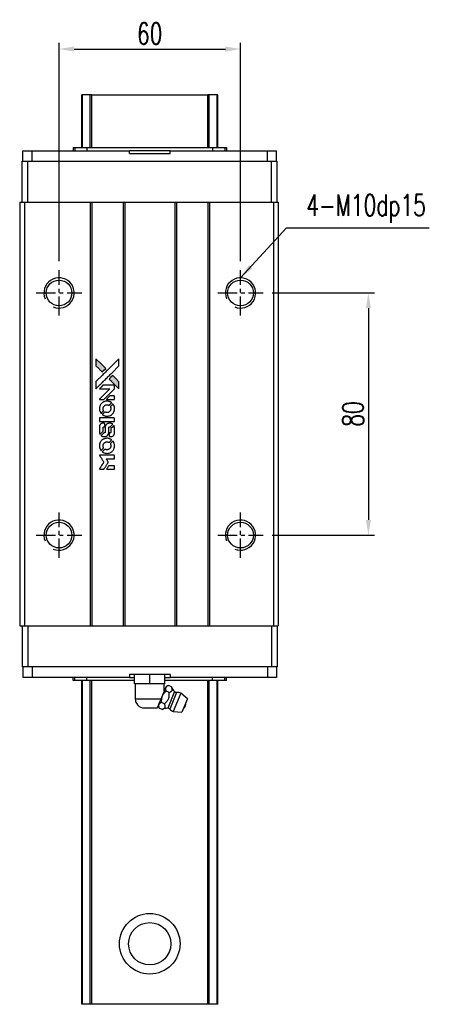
# Model space of a CAD drawing. Header units: millimetres. Extents: x 558 to 1114, y 594 to 1103.
# Tile 2 of 3: x 600 to 743, y 778 to 1103. Entities that reach past the tile are written whole.
import ezdxf

# ---------------------------------------------------------------- set-up
doc = ezdxf.new("R2010")
doc.units = ezdxf.units.MM
doc.header["$PDSIZE"] = -1
doc.linetypes.add('CENTER', pattern=[10.16, 6.35, -1.27, 1.27, -1.27])
doc.layers.add('CL', color=1, linetype='CENTER')
doc.layers.add('DIM', color=4, linetype='Continuous')
doc.styles.add('DIM-7', font='SIMPLEX.shx', dxfattribs={"width": 0.7, "bigfont": 'chineset.shx'})
doc.dimstyles.new('CNS', dxfattribs={"dimtxt": 3.5, "dimasz": 2.5, "dimexe": 1, "dimexo": 1.5, "dimgap": 0.09, "dimtad": 0, "dimdsep": 46, "dimtxsty": 'DIM-7', "dimcen": 0.09, "dimclrd": 1, "dimclre": 1, "dimclrt": 4, "dimadec": 0, "dimazin": 0, "dimtfac": 1, "dimtix": 1, "dimtmove": 2, "dimatfit": 3, "dimfxl": 1, "dimtvp": 0.971429, "dimtolj": 1, "dimarcsym": 0})

# ---------------------------------------------------------------- blocks, each defined once
blk = doc.blocks.new('*D9')
at = {"color": 7, "lineweight": -2}
for p, q in [((612.7, 1023.42), (612.7, 1095.5)), ((617.7, 1093.5), (667.7, 1093.5)), ((672.7, 1023.42), (672.7, 1095.5))]:
    blk.add_line(p, q, dxfattribs=at)
at = {"color": 7}
for points in [[(617.7, 1094.33), (617.7, 1092.66), (612.7, 1093.5)], [(667.7, 1094.33), (667.7, 1092.66), (672.7, 1093.5)]]:
    blk.add_solid(points, dxfattribs=at)
at = {"layer": 'DEFPOINTS', "color": 0}
for p in [(672.7, 1093.5), (612.7, 1020.42), (672.7, 1020.42)]:
    blk.add_point(p, dxfattribs=at)
at = {"color": 7, "insert": (642.7, 1098.6), "char_height": 7, "attachment_point": 5, "style": 'DIM-7'}
blk.add_mtext('\\A1;60', dxfattribs=at)
blk = doc.blocks.new('*D109')
at = {"color": 7, "lineweight": -2}
for p, q in [((683.2, 1012.92), (716.97, 1012.92)), ((714.97, 1007.92), (714.97, 937.92)), ((683.2, 932.92), (716.97, 932.92))]:
    blk.add_line(p, q, dxfattribs=at)
at = {"color": 7}
for points in [[(714.14, 1007.92), (715.81, 1007.92), (714.97, 1012.92)], [(714.14, 937.92), (715.81, 937.92), (714.97, 932.92)]]:
    blk.add_solid(points, dxfattribs=at)
at = {"layer": 'DEFPOINTS', "color": 0}
for p in [(680.2, 1012.92), (680.2, 932.92), (714.97, 932.92)]:
    blk.add_point(p, dxfattribs=at)
at = {"color": 7, "insert": (709.87, 972.92), "char_height": 7, "attachment_point": 5, "rotation": 90, "style": 'DIM-7'}
blk.add_mtext('\\A1;80', dxfattribs=at)
blk = doc.blocks.new('MOSIONX logo(完整正式版)')
h = blk.add_hatch(color=22)
h.dxf.hatch_style = 1
h.paths.add_polyline_path([(624.91, 991.18), (624.91, 990), (624.91, 988.82), (625.94, 987.8, 0.000288), (626.33, 987.41, 0.000479), (626.66, 987.09, 0.000013), (626.96, 986.79, 0.197177), (626.97, 986.79, 0.197497), (626.97, 986.79, 0.00004), (627.14, 986.96, 0.000834), (627.33, 987.15, 0.000506), (627.56, 987.37), (628.14, 987.96), (626.53, 989.57)])
h.paths.add_polyline_path([(630.44, 985.66), (629.85, 985.07, 0.000476), (629.63, 984.85, 0.000789), (629.44, 984.65, 0.000035), (629.27, 984.48, 0.19758), (629.27, 984.48, 0.198396), (629.27, 984.47, 0.000019), (629.5, 984.24, 0.000582), (629.76, 983.98, 0.000351), (630.06, 983.68, 0.000108), (631.36, 982.39, 0.000692), (632.02, 981.73, 0.000077), (632.47, 981.28, 0.197527), (632.49, 981.28, 0.410181), (632.5, 981.28, 0.000493), (632.5, 981.52, 0.002424), (632.5, 981.86, 0.000529), (632.5, 982.43), (632.5, 983.59), (631.47, 984.62)])
at = {"color": 22}
for points in [[(625.94, 987.8, 0.000288), (626.33, 987.41, 0.000479), (626.66, 987.09, 0.000013), (626.96, 986.79, 0.197177), (626.97, 986.79, 0.197497), (626.97, 986.79, 0.00004), (627.14, 986.96, 0.000836), (627.33, 987.15, 0.000505), (627.56, 987.37), (628.14, 987.96), (626.53, 989.57), (624.91, 991.18), (624.91, 990), (624.91, 988.82)], [(626.33, 982.66, -0.000056), (627.04, 983.37, -0.000021), (628.03, 984.36, -0.000021), (629.11, 985.44, -0.000025), (630.13, 986.45), (632.5, 988.82), (632.5, 989.99), (632.5, 991.17), (630.9, 989.58, 0.000274), (630.14, 988.82, 0.000123), (629.13, 987.82, 0.000121), (628.07, 986.76, 0.000165), (627.11, 985.81), (624.91, 983.61), (624.91, 982.43), (624.91, 981.25)], [(630.06, 983.68, 0.000108), (631.36, 982.39, 0.000692), (632.02, 981.73, 0.000077), (632.47, 981.28, 0.197527), (632.49, 981.28, 0.410182), (632.5, 981.28, 0.000493), (632.5, 981.52, 0.002424), (632.5, 981.86, 0.000529), (632.5, 982.43), (632.5, 983.59), (631.47, 984.62), (630.44, 985.66), (629.85, 985.07, 0.000476), (629.63, 984.85, 0.000789), (629.44, 984.65, 0.000035), (629.27, 984.48, 0.19758), (629.27, 984.48, 0.198396), (629.27, 984.47, 0.000019), (629.5, 984.24, 0.000582), (629.76, 983.98, 0.000351)], [(626.79, 977.76), (627.55, 977.76), (629.29, 979.51), (631.04, 981.26), (631.04, 981.75, 0.0008), (631.04, 982.06, 0.010795), (631.03, 982.17, 0.030495), (631.02, 982.24, 0.080372), (631.01, 982.28, 0.03816), (630.98, 982.32, 0.041799), (630.95, 982.36, 0.042486), (630.91, 982.39, 0.042078), (630.87, 982.41, 0.099276), (630.81, 982.42, 0.003302), (630.57, 982.43, 0.002586), (630.15, 982.43, 0.000204), (629.02, 982.43), (627.21, 982.42), (626.63, 981.84), (626.05, 981.26), (627.78, 981.25), (629.52, 981.25), (627.8, 979.54, 0.000253), (627.14, 978.88, 0.000412), (626.58, 978.32, 0.000041), (626.08, 977.82, 0.041338), (626.06, 977.79), (626.04, 977.76)], [(626.08, 974.42, 0.023681), (626.11, 974.21, 0.022402), (626.16, 974.01, 0.021929), (626.23, 973.8, 0.020503), (626.32, 973.6, 0.013745), (626.38, 973.48, 0.009767), (626.45, 973.36, 0.009658), (626.53, 973.24, 0.027804), (626.59, 973.17), (626.61, 973.14), (626.97, 973.5, 0.002053), (627.15, 973.68, 0.006738), (627.26, 973.8, 0.007826), (627.34, 973.88, 0.063909), (627.37, 973.92, 0.061532), (627.39, 973.99, 0.068674), (627.4, 974.06, 0.052072), (627.38, 974.14, 0.019648), (627.35, 974.24, -0.018366), (627.31, 974.37, -0.0288), (627.28, 974.49, -0.029061), (627.27, 974.61, -0.019155), (627.27, 974.74, -0.053809), (627.32, 975.03, -0.058833), (627.42, 975.3, -0.058566), (627.58, 975.54, -0.052525), (627.8, 975.74, -0.044733), (627.99, 975.85, -0.040573), (628.2, 975.94, -0.041123), (628.42, 975.98, -0.04951), (628.63, 975.99, -0.017369), (628.72, 975.98, -0.024255), (628.81, 975.97, -0.023787), (628.9, 975.94, -0.015798), (628.99, 975.91, 0.010631), (629.05, 975.88, 0.033653), (629.09, 975.87, 0.037806), (629.14, 975.86, 0.016307), (629.19, 975.86, 0.068179), (629.3, 975.88, 0.095747), (629.38, 975.92, 0.033418), (629.49, 976.02, 0.002133), (629.8, 976.34, 0.001452), (629.97, 976.51, 0.012393), (630.05, 976.6, 0.020479), (630.09, 976.64, 0.344362), (630.09, 976.66, 0.074287), (630.04, 976.7, 0.005454), (629.91, 976.79, 0.008391), (629.77, 976.87, 0.017097), (629.65, 976.94, 0.027375), (629.42, 977.04, 0.02835), (629.18, 977.11, 0.027723), (628.92, 977.16, 0.023913), (628.65, 977.18, 0.027047), (628.32, 977.17, 0.031685), (628.02, 977.12, 0.032425), (627.73, 977.04, 0.031013), (627.45, 976.92, 0.037914), (627.11, 976.73, 0.040153), (626.82, 976.48, 0.039834), (626.56, 976.19, 0.036173), (626.35, 975.86, 0.040752), (626.21, 975.53, 0.035885), (626.11, 975.17, 0.035491), (626.07, 974.79, 0.037615)], [(627.09, 972.67, 0.018008), (627.2, 972.6, 0.009842), (627.33, 972.52, 0.009807), (627.48, 972.45, 0.015716), (627.6, 972.39, 0.048467), (628.04, 972.25, 0.045841), (628.52, 972.2, 0.046006), (628.99, 972.23, 0.049638), (629.44, 972.35, 0.064819), (630.02, 972.65, 0.06695), (630.49, 973.1, 0.066691), (630.83, 973.65, 0.063505), (631.03, 974.29, 0.03135), (631.04, 974.45, 0.010439), (631.05, 974.69, 0.010391), (631.04, 974.93, 0.032408), (631.02, 975.08, 0.015696), (630.99, 975.27, 0.018095), (630.94, 975.45, 0.018551), (630.88, 975.62, 0.018352), (630.8, 975.78, 0.015568), (630.75, 975.89, 0.009832), (630.67, 976.01, 0.009795), (630.6, 976.13, 0.023727), (630.54, 976.21), (630.51, 976.24), (630.15, 975.88, 0.001528), (629.95, 975.68, 0.010022), (629.85, 975.58, 0.019586), (629.79, 975.51, 0.061865), (629.76, 975.46, 0.055054), (629.73, 975.38, 0.061607), (629.73, 975.31, 0.048725), (629.74, 975.21, 0.020221), (629.77, 975.1, -0.017722), (629.81, 974.97, -0.02685), (629.83, 974.86, -0.02759), (629.84, 974.74, -0.020233), (629.84, 974.62, -0.04793), (629.81, 974.38, -0.048386), (629.73, 974.15, -0.047866), (629.6, 973.94, -0.044964), (629.44, 973.75, -0.04333), (629.25, 973.6, -0.050921), (629.04, 973.49, -0.051473), (628.81, 973.42, -0.0459), (628.57, 973.4, -0.019014), (628.45, 973.4, -0.024114), (628.34, 973.41, -0.025081), (628.24, 973.44, -0.023892), (628.14, 973.47, 0.008624), (628.06, 973.5, 0.026486), (628, 973.52, 0.035074), (627.96, 973.52, 0.02756), (627.9, 973.53, 0.087163), (627.82, 973.51, 0.073291), (627.74, 973.46, 0.028074), (627.63, 973.37, 0.002594), (627.37, 973.11), (627, 972.74)], [(629.72, 977.76), (631.04, 977.76), (631.04, 978.25), (631.03, 978.74), (631, 978.8, 0.03146), (630.98, 978.82, 0.026444), (630.96, 978.85, 0.026444), (630.93, 978.87, 0.031457), (630.91, 978.89), (630.85, 978.93), (630.2, 978.93), (629.55, 978.93), (628.98, 978.36, 0.000745), (628.76, 978.13, 0.001228), (628.57, 977.94, 0.000087), (628.41, 977.78, 0.195134), (628.41, 977.77, 0.412117), (628.41, 977.77, 0.000048), (628.79, 977.76, 0.00109), (629.22, 977.76, 0.000653)], [(628.55, 970.45), (631.03, 970.45), (631.03, 970.94), (631.03, 971.43), (631.01, 971.49, 0.071429), (630.97, 971.54, 0.054799), (630.92, 971.58, 0.053585), (630.86, 971.61, 0.060698), (630.8, 971.63, 0.033975), (630.7, 971.63), (629.44, 971.63, 0.000726), (628.2, 971.63, 0.001084), (627.12, 971.63), (626.06, 971.62), (626.06, 971.03), (626.06, 970.45)], [(626.07, 966.81, 0.018538), (626.08, 966.74, 0.010695), (626.1, 966.65, 0.01068), (626.12, 966.56, 0.017678), (626.14, 966.48, 0.013849), (626.17, 966.4, 0.011814), (626.21, 966.31, 0.004513), (626.24, 966.23, 0.290035), (626.26, 966.23, 0.196418), (626.26, 966.23, 0.000124), (626.41, 966.37, 0.001477), (626.57, 966.53, 0.000898), (626.76, 966.72), (627.26, 967.22), (627.26, 967.84, -0.001471), (627.26, 968.31, -0.028714), (627.27, 968.45, -0.097073), (627.3, 968.53, -0.084199), (627.36, 968.6, -0.042698), (627.4, 968.64, -0.053912), (627.45, 968.66, -0.051004), (627.5, 968.67, -0.032967), (627.56, 968.67, 0.00807), (627.59, 968.67, 0.003023), (627.64, 968.68, 0.002994), (627.69, 968.68, 0.003629), (627.73, 968.68), (627.84, 968.69), (627.84, 969.16, 0.001618), (627.84, 969.39, 0.005206), (627.83, 969.54, 0.00535), (627.83, 969.65, 0.060675), (627.82, 969.69, 0.048484), (627.81, 969.71, 0.02389), (627.8, 969.74, 0.022812), (627.78, 969.76, 0.02462), (627.76, 969.79, 0.061781), (627.7, 969.84, 0.080179), (627.63, 969.86, 0.048561), (627.54, 969.88, 0.010021), (627.37, 969.88, 0.016602), (627.15, 969.87, 0.031409), (626.98, 969.85, 0.036474), (626.82, 969.81, 0.03439), (626.67, 969.74, 0.065928), (626.44, 969.58, 0.069066), (626.26, 969.36, 0.065697), (626.14, 969.09, 0.051559), (626.07, 968.78, 0.020904), (626.07, 968.61, 0.000451), (626.06, 967.79, 0.000419), (626.06, 966.97, 0.022759)], [(626.71, 965.72, 0.023289), (626.83, 965.65, 0.026845), (626.95, 965.59, 0.026047), (627.08, 965.54, 0.019751), (627.23, 965.5, 0.013249), (627.31, 965.48, 0.025169), (627.38, 965.47, 0.016532), (627.46, 965.47, 0.002937), (627.62, 965.47, 0.003317), (627.76, 965.47, 0.011808), (627.85, 965.47, 0.01777), (627.91, 965.48, 0.021476), (627.98, 965.49, 0.04325), (628.24, 965.57, 0.045753), (628.48, 965.69, 0.04649), (628.69, 965.86, 0.047672), (628.87, 966.06, 0.025315), (628.92, 966.15, 0.015208), (628.98, 966.25, 0.01512), (629.03, 966.36, 0.022488), (629.07, 966.47, 0.027857), (629.11, 966.62, 0.034138), (629.13, 966.77, 0.014286), (629.14, 967, 0.00124), (629.14, 967.58, -0.00103), (629.14, 967.94, -0.002552), (629.14, 968.2, -0.001594), (629.14, 968.4, -0.047676), (629.15, 968.45, -0.085307), (629.18, 968.54, -0.097789), (629.25, 968.6, -0.085947), (629.33, 968.65, -0.051339), (629.45, 968.67, 0.014634), (629.49, 968.67, 0.015028), (629.53, 968.68, 0.014927), (629.56, 968.69, 0.059415), (629.58, 968.7, 0.070595), (629.62, 968.73, 0.00028), (630.04, 969.14, 0.000111), (630.46, 969.56, 0.200239), (630.47, 969.58, 0.268906), (630.47, 969.59, 0.001866), (630.36, 969.65, 0.007532), (630.26, 969.7, 0.017818), (630.19, 969.74, 0.013256), (630.1, 969.77, 0.011636), (630.01, 969.8, 0.011528), (629.92, 969.83, 0.012303), (629.83, 969.85, 0.0423), (629.69, 969.87, 0.013657), (629.48, 969.88, 0.013857), (629.27, 969.87, 0.037428), (629.12, 969.85, 0.014927), (629.02, 969.82, 0.0122), (628.91, 969.79, 0.012518), (628.81, 969.76, 0.023062), (628.74, 969.72, 0.065961), (628.46, 969.53, 0.06055), (628.23, 969.27, 0.059676), (628.06, 968.96, 0.060497), (627.98, 968.62, 0.025683), (627.97, 968.54, 0.001528), (627.97, 968.32, 0.002124), (627.97, 968.04, 0.001173), (627.97, 967.7, -0.000809), (627.96, 967.1, -0.017164), (627.96, 966.93, -0.063931), (627.94, 966.83, -0.108429), (627.9, 966.77, -0.052941), (627.85, 966.73, -0.063675), (627.8, 966.7, -0.050562), (627.74, 966.69, -0.020337), (627.65, 966.68, 0.009897), (627.6, 966.67, 0.016482), (627.55, 966.67, 0.019019), (627.52, 966.66, 0.06043), (627.49, 966.65, 0.076267), (627.44, 966.61, 0.00054), (627.06, 966.22, 0.000307), (626.66, 965.82, 0.142594), (626.64, 965.79, 0.232419), (626.65, 965.78, 0.022995), (626.66, 965.76, 0.024627), (626.69, 965.74, 0.015407)], [(629.29, 965.66, 0.065483), (629.32, 965.6, 0.053271), (629.36, 965.55, 0.052018), (629.42, 965.5, 0.0556), (629.48, 965.47, 0.036839), (629.52, 965.46, 0.026922), (629.56, 965.46, 0.016905), (629.63, 965.45, 0.004317), (629.73, 965.45, 0.016369), (629.94, 965.46, 0.029936), (630.12, 965.48, 0.03418), (630.27, 965.53, 0.031327), (630.42, 965.59, 0.046935), (630.61, 965.7, 0.054053), (630.76, 965.84, 0.053701), (630.88, 966.01, 0.045364), (630.96, 966.21, 0.032479), (631.01, 966.39, 0.03386), (631.03, 966.57, 0.013578), (631.04, 966.85, 0.001155), (631.04, 967.58, 0.000413), (631.03, 968.2, 0.005008), (631.03, 968.44, 0.013199), (631.02, 968.58, 0.033956), (631.01, 968.67, 0.013909), (630.98, 968.78, 0.010864), (630.95, 968.88, 0.010938), (630.92, 968.98, 0.028702), (630.89, 969.05), (630.86, 969.1), (630.35, 968.6), (629.84, 968.1), (629.84, 967.51, -0.001504), (629.84, 967.26, -0.00328), (629.84, 967.07, -0.001901), (629.84, 966.92, -0.061333), (629.83, 966.88, -0.063621), (629.81, 966.83, -0.048633), (629.78, 966.78, -0.046769), (629.73, 966.74, -0.047961), (629.68, 966.71, -0.02678), (629.63, 966.69, -0.050957), (629.6, 966.68, -0.029398), (629.55, 966.67, -0.00401), (629.44, 966.67), (629.27, 966.66), (629.27, 966.19, 0.001061), (629.27, 965.91, 0.009147), (629.27, 965.78, 0.020721), (629.28, 965.71, 0.051619)], [(626.08, 962.16, 0.024131), (626.11, 961.94, 0.022344), (626.16, 961.73, 0.021883), (626.24, 961.52, 0.020884), (626.33, 961.31, 0.010669), (626.39, 961.19, 0.010389), (626.46, 961.07, 0.010913), (626.53, 960.97, 0.022227), (626.58, 960.89), (626.61, 960.86), (626.98, 961.24, 0.002452), (627.12, 961.38, 0.003628), (627.25, 961.51, 0.001662), (627.35, 961.63, 0.070159), (627.37, 961.65, 0.047671), (627.38, 961.67, 0.018624), (627.39, 961.71, 0.017921), (627.39, 961.74, 0.018804), (627.39, 961.77, 0.018255), (627.4, 961.82, 0.041312), (627.39, 961.86, 0.037164), (627.38, 961.89, 0.012342), (627.36, 961.95, -0.015101), (627.32, 962.07, -0.035998), (627.29, 962.17, -0.033244), (627.28, 962.27, -0.011249), (627.28, 962.42, -0.004059), (627.28, 962.55, -0.019693), (627.28, 962.62, -0.027943), (627.29, 962.68, -0.014411), (627.31, 962.75, -0.033089), (627.36, 962.92, -0.033887), (627.44, 963.07, -0.034021), (627.54, 963.22, -0.033942), (627.66, 963.35, -0.02816), (627.8, 963.47, -0.035032), (627.94, 963.56, -0.035269), (628.09, 963.63, -0.029196), (628.25, 963.68, -0.037862), (628.45, 963.72, -0.043657), (628.63, 963.72, -0.043064), (628.82, 963.69, -0.035184), (629.01, 963.63, 0.033699), (629.1, 963.6, 0.052815), (629.18, 963.59, 0.059167), (629.26, 963.6, 0.058972), (629.33, 963.62, 0.059208), (629.39, 963.65, 0.021125), (629.46, 963.72, 0.008691), (629.58, 963.83, 0.000851), (629.85, 964.11, 0.001873), (629.99, 964.25, 0.013884), (630.06, 964.32, 0.022355), (630.09, 964.37, 0.341453), (630.09, 964.39, 0.073011), (630.05, 964.42, 0.004587), (629.92, 964.51, 0.00748), (629.78, 964.59, 0.016837), (629.67, 964.65, 0.028606), (629.41, 964.76, 0.031352), (629.15, 964.84, 0.031004), (628.88, 964.89, 0.0268), (628.59, 964.91, 0.026698), (628.28, 964.89, 0.03002), (627.98, 964.84, 0.030357), (627.7, 964.76, 0.028554), (627.43, 964.64, 0.062944), (626.91, 964.3, 0.062206), (626.5, 963.84, 0.062448), (626.21, 963.29, 0.064355), (626.07, 962.7, 0.017377), (626.07, 962.58, 0.008369), (626.06, 962.43, 0.008367), (626.07, 962.28, 0.01757)], [(627.09, 960.4, 0.064158), (627.66, 960.1, 0.06356), (628.3, 959.94, 0.064004), (628.95, 959.96, 0.066747), (629.57, 960.13, 0.04321), (629.96, 960.35, 0.044737), (630.29, 960.62, 0.044901), (630.58, 960.94, 0.044184), (630.8, 961.32, 0.026293), (630.92, 961.6, 0.033344), (631, 961.88, 0.033227), (631.04, 962.16, 0.025815), (631.05, 962.47, 0.023119), (631.03, 962.77, 0.031044), (630.98, 963.03, 0.031337), (630.9, 963.29, 0.024258), (630.78, 963.56, 0.015622), (630.73, 963.65, 0.008495), (630.66, 963.76, 0.008415), (630.59, 963.87, 0.020814), (630.54, 963.94), (630.51, 963.98), (630.15, 963.62, 0.002843), (629.88, 963.35, 0.033917), (629.79, 963.24, 0.087906), (629.74, 963.16, 0.073302), (629.73, 963.06, 0.022047), (629.73, 963.01, 0.026465), (629.74, 962.97, 0.022233), (629.75, 962.92, 0.009985), (629.77, 962.86, -0.039011), (629.83, 962.63, -0.044398), (629.85, 962.4, -0.045096), (629.82, 962.18, -0.04265), (629.76, 961.96, -0.071154), (629.59, 961.64, -0.068827), (629.34, 961.39, -0.068713), (629.02, 961.21, -0.070507), (628.68, 961.13, -0.028605), (628.53, 961.13, -0.031418), (628.39, 961.14, -0.031044), (628.24, 961.17, -0.02668), (628.1, 961.22, 0.038913), (628.01, 961.24, 0.043732), (627.93, 961.25, 0.047754), (627.85, 961.25, 0.075756), (627.79, 961.23, 0.07294), (627.75, 961.21, 0.003456), (627.65, 961.12, 0.005023), (627.53, 961, 0.002422), (627.37, 960.84, 0.000819), (627.23, 960.7, 0.001349), (627.11, 960.58, 0.0001), (627, 960.47, 0.205335), (627, 960.47, 0.219821), (627, 960.47, 0.002494), (627.03, 960.45, 0.007089), (627.05, 960.43, 0.004494)], [(626.8, 954.67), (627.56, 954.67), (627.68, 954.87, -0.000297), (627.76, 955, -0.000037), (627.93, 955.27, -0.000043), (628.13, 955.6, -0.000036), (628.34, 955.95, 0.000044), (628.55, 956.29, 0.000063), (628.74, 956.59, 0.000035), (628.89, 956.85, 0.0009), (628.94, 956.92), (629, 957.02), (628.91, 957.15, 0.001175), (628.87, 957.23, 0.000208), (628.78, 957.37, 0.000225), (628.68, 957.54, 0.000203), (628.57, 957.71, -0.000711), (628.47, 957.87, -0.001119), (628.38, 958.02, -0.000263), (628.3, 958.14, -0.04589), (628.3, 958.15, -0.519312), (628.3, 958.17, -0.001914), (628.5, 958.17, -0.003124), (628.84, 958.17, -0.000285), (629.66, 958.17), (631.04, 958.17), (631.04, 958.65, 0.001727), (631.04, 959, 0.025279), (631.03, 959.12, 0.073886), (631.01, 959.19, 0.07426), (630.98, 959.25, 0.03264), (630.96, 959.27, 0.01784), (630.94, 959.28, 0.017712), (630.92, 959.3, 0.026854), (630.9, 959.31), (630.85, 959.34), (628.45, 959.34), (626.05, 959.34), (626.07, 959.32, -0.004595), (626.08, 959.3, -0.00016), (626.12, 959.23, -0.000298), (626.18, 959.14, -0.000208), (626.24, 959.04, 0.000986), (626.41, 958.76, 0.00025), (626.7, 958.29, 0.000268), (627.01, 957.8, 0.000436), (627.28, 957.38, -0.002932), (627.36, 957.24, -0.004718), (627.44, 957.12, -0.001113), (627.5, 957.02, -0.227179), (627.5, 957.01, -0.045982), (627.49, 956.99, -0.000145), (627.41, 956.85, -0.000825), (627.31, 956.7, -0.000517), (627.19, 956.51, 0.000056), (626.8, 955.88, 0.000289), (626.58, 955.53, 0.000481), (626.42, 955.26, 0.000418), (626.25, 954.99), (626.05, 954.67)], [(629.72, 954.67), (631.04, 954.67), (631.04, 955.15, 0.000842), (631.04, 955.46, 0.010591), (631.04, 955.57, 0.028995), (631.03, 955.64, 0.069543), (631.02, 955.68, 0.051063), (630.99, 955.73, 0.039932), (630.95, 955.77, 0.039414), (630.91, 955.8, 0.045845), (630.87, 955.83, 0.094811), (630.82, 955.84, 0.007124), (630.69, 955.84, 0.004713), (630.47, 955.84, 0.000534), (629.97, 955.84), (629.11, 955.84), (629.03, 955.72, 0.000828), (628.82, 955.37, 0.000879), (628.6, 955.02, 0.000048), (628.4, 954.68, 0.137596), (628.39, 954.67, 0.413028), (628.4, 954.67, 0.000016), (628.78, 954.67, 0.000623), (629.21, 954.67, 0.000374)]]:
    blk.add_lwpolyline(points, format="xyb", close=True, dxfattribs=at)

msp = doc.modelspace()

# ---------------------------------------------------------------- linework, layer by layer
at = {"color": 7, "linetype": 'Continuous', "lineweight": 25}
for p, q in [((620.199, 1060.917), (620.199, 1078.331)), ((620.438, 1060.917), (620.438, 1078.331)), ((623.014, 1060.917), (623.014, 1078.331)), ((623.509, 1078.331), (661.889, 1078.331)), ((623.509, 1060.917), (623.509, 1078.331)), ((661.889, 1060.917), (661.889, 1078.331)), ((662.383, 1060.917), (662.383, 1078.331)), ((664.959, 1060.917), (664.959, 1078.331)), ((665.199, 1060.917), (665.199, 1078.331)), ((617.346, 1060.917), (617.346, 1059.917)), ((617.346, 1060.917), (617.899, 1060.917)), ((617.899, 1060.917), (617.899, 1059.917)), ((617.899, 1060.917), (621.913, 1060.917)), ((621.913, 1060.917), (621.913, 1059.917)), ((621.913, 1060.917), (663.485, 1060.917)), ((663.485, 1060.917), (663.485, 1059.917)), ((663.485, 1060.917), (667.499, 1060.917)), ((667.499, 1060.917), (667.499, 1059.917)), ((667.499, 1060.917), (668.051, 1060.917)), ((668.051, 1060.917), (668.051, 1059.917)), ((600.774, 1056.417), (600.774, 1059.917)), ((600.774, 1059.917), (603.774, 1059.917)), ((603.774, 1056.417), (603.774, 1059.917)), ((603.774, 1059.917), (635.949, 1059.917)), ((635.949, 1059.017), (635.949, 1059.917)), ((649.449, 1059.917), (635.949, 1059.917)), ((635.949, 1059.017), (649.449, 1059.017)), ((649.449, 1059.017), (649.449, 1059.917)), ((649.449, 1059.917), (681.624, 1059.917)), ((681.624, 1056.417), (681.624, 1059.917)), ((681.624, 1059.917), (684.624, 1059.917)), ((684.624, 1056.417), (684.624, 1059.917)), ((600.549, 1042.917), (600.549, 1056.417)), ((600.549, 1056.417), (602.449, 1056.417)), ((602.449, 1042.917), (602.449, 1056.417)), ((602.449, 1056.417), (682.949, 1056.417)), ((682.949, 1042.917), (682.949, 1056.417)), ((682.949, 1056.417), (684.849, 1056.417)), ((684.849, 1042.917), (684.849, 1056.417)), ((599.699, 1042.917), (599.699, 902.917)), ((599.699, 1042.917), (601.249, 1042.917)), ((601.249, 1042.917), (601.249, 902.917)), ((601.249, 1042.917), (622.949, 1042.917)), ((622.949, 1042.917), (622.949, 902.917)), ((622.949, 1042.917), (623.499, 1042.917)), ((623.499, 1042.917), (623.499, 902.917)), ((623.499, 1042.917), (633.899, 1042.917)), ((633.899, 1042.917), (633.899, 902.917)), ((633.899, 1042.917), (634.449, 1042.917)), ((634.449, 1042.917), (634.449, 902.917)), ((634.449, 1042.917), (650.949, 1042.917)), ((650.949, 1042.917), (650.949, 902.917)), ((650.949, 1042.917), (651.499, 1042.917)), ((651.499, 1042.917), (651.499, 902.917)), ((651.499, 1042.917), (661.899, 1042.917)), ((661.899, 1042.917), (661.899, 902.917)), ((661.899, 1042.917), (662.449, 1042.917)), ((662.449, 1042.917), (662.449, 902.917)), ((662.449, 1042.917), (683.649, 1042.917)), ((683.649, 1042.917), (683.649, 902.917)), ((683.649, 1042.917), (685.199, 1042.917)), ((685.199, 1042.917), (685.199, 902.917)), ((599.699, 902.917), (601.249, 902.917)), ((600.549, 902.917), (600.549, 889.417)), ((601.249, 902.917), (622.949, 902.917)), ((602.449, 902.917), (602.449, 889.417)), ((622.949, 902.917), (623.499, 902.917)), ((623.499, 902.917), (633.899, 902.917)), ((633.899, 902.917), (634.449, 902.917)), ((634.449, 902.917), (650.949, 902.917)), ((650.949, 902.917), (651.499, 902.917)), ((651.499, 902.917), (661.899, 902.917)), ((661.899, 902.917), (662.449, 902.917)), ((662.449, 902.917), (683.649, 902.917)), ((682.949, 902.917), (682.949, 889.417)), ((683.649, 902.917), (685.199, 902.917)), ((684.849, 902.917), (684.849, 889.417)), ((602.449, 889.417), (600.549, 889.417)), ((600.774, 889.417), (600.774, 885.917)), ((682.949, 889.417), (602.449, 889.417)), ((603.774, 889.417), (603.774, 885.917)), ((681.624, 889.417), (681.624, 885.917)), ((684.849, 889.417), (682.949, 889.417)), ((684.624, 889.417), (684.624, 885.917)), ((603.774, 885.917), (600.774, 885.917)), ((635.949, 885.917), (603.774, 885.917)), ((617.346, 884.917), (617.346, 885.917)), ((617.899, 884.917), (617.346, 884.917)), ((617.899, 884.917), (617.899, 885.917)), ((621.913, 884.917), (617.899, 884.917)), ((620.199, 777.917), (620.199, 884.917)), ((620.438, 777.917), (620.438, 884.917)), ((621.913, 884.917), (621.913, 885.917)), ((637.699, 884.917), (621.913, 884.917)), ((623.014, 777.917), (623.014, 884.917)), ((623.509, 777.917), (623.509, 884.917)), ((635.949, 886.817), (635.949, 885.917)), ((649.449, 886.817), (635.949, 886.817)), ((635.949, 885.917), (637.699, 885.917)), ((637.699, 883.817), (637.699, 886.817)), ((642.699, 883.817), (642.699, 886.817)), ((647.699, 883.817), (647.699, 886.817)), ((647.699, 885.917), (649.449, 885.917)), ((663.485, 884.917), (647.699, 884.917)), ((649.449, 886.817), (649.449, 885.917)), ((681.624, 885.917), (649.449, 885.917)), ((661.889, 777.917), (661.889, 884.917)), ((662.383, 777.917), (662.383, 884.917)), ((663.485, 884.917), (663.485, 885.917)), ((667.499, 884.917), (663.485, 884.917)), ((664.959, 777.917), (664.959, 884.917)), ((665.199, 777.917), (665.199, 884.917)), ((667.499, 884.917), (667.499, 885.917)), ((668.051, 884.917), (667.499, 884.917)), ((668.051, 884.917), (668.051, 885.917)), ((684.624, 885.917), (681.624, 885.917)), ((642.699, 883.817), (637.699, 883.817)), ((637.899, 883.817), (637.899, 878.817)), ((647.699, 883.817), (642.699, 883.817)), ((648.084, 882.903), (646.262, 878.505)), ((647.499, 881.49), (647.499, 883.817)), ((648.857, 883.224), (648.084, 882.903)), ((649.856, 882.809), (648.857, 883.224)), ((637.899, 878.817), (646.391, 878.817)), ((649.083, 880.942), (648.083, 881.357)), ((650.917, 881.2), (648.651, 875.73)), ((651.554, 880.944), (649.283, 875.461)), ((653.015, 880.698), (650.49, 874.601)), ((655.166, 878.834), (653.015, 880.698)), ((655.166, 878.834), (653.329, 874.399)), ((640.899, 875.817), (644.499, 875.817)), ((645.443, 876.529), (645.763, 875.756)), ((646.763, 875.342), (645.763, 875.756)), ((647.537, 877.209), (646.537, 877.623)), ((650.49, 874.601), (653.329, 874.399)), ((661.889, 777.917), (623.509, 777.917))]:
    msp.add_line(p, q, dxfattribs=at)
for centre, radius in [((612.699, 1012.917), 4.25), ((672.699, 1012.917), 4.25), ((612.699, 932.917), 4.25), ((672.699, 932.917), 4.25), ((642.699, 797.917), 10), ((642.699, 797.917), 7)]:
    msp.add_circle(centre, radius, dxfattribs=at)
for centre in [(612.699, 1012.917), (672.699, 1012.917), (612.699, 932.917), (672.699, 932.917)]:
    msp.add_arc(centre, 5, 247.44782, 202.4478)
for centre, radius, start, end in [((655.331, 885.264), 6, 204.03595, 222.63712), ((640.899, 878.817), 3, 180, 270), ((651.506, 881.742), 0.8, 222.63712, 273.45127), ((651.753, 877.65), 3.3, 67.5, 93.45127), ((644.499, 878.817), 3, 270, 283.68025), ((648.899, 869.735), 6, 92.36288, 110.89293), ((648.684, 874.93), 0.8, 41.54873, 92.36288), ((651.753, 877.65), 3.3, 221.54873, 247.5), ((652.846, 877.197), 1.817, 304.10151, 10.89849)]:
    msp.add_arc(centre, radius, start, end, dxfattribs=at)
for points, knots in [([(620.438, 1078.331), (620.376, 1078.331), (620.311, 1078.331), (620.221, 1078.331), (620.199, 1078.331), (620.199, 1078.331)], [0, 0, 0, 0, 0.5, 0.5, 1, 1, 1, 1]), ([(623.014, 1078.331), (622.967, 1078.331), (622.873, 1078.331), (622.584, 1078.331), (622.388, 1078.331), (621.916, 1078.331), (621.641, 1078.331), (621.054, 1078.331), (620.744, 1078.331), (620.438, 1078.331)], [0, 0, 0, 0, 0.25, 0.25, 0.5, 0.5, 0.75, 0.75, 1, 1, 1, 1]), ([(623.509, 1078.331), (623.454, 1078.331), (623.396, 1078.331), (623.284, 1078.331), (623.23, 1078.331), (623.136, 1078.331), (623.097, 1078.331), (623.04, 1078.331), (623.022, 1078.331), (623.014, 1078.331)], [0, 0, 0, 0, 0.25, 0.25, 0.5, 0.5, 0.75, 0.75, 1, 1, 1, 1]), ([(662.383, 1078.331), (662.375, 1078.331), (662.357, 1078.331), (662.3, 1078.331), (662.261, 1078.331), (662.168, 1078.331), (662.113, 1078.331), (662.001, 1078.331), (661.943, 1078.331), (661.889, 1078.331)], [0, 0, 0, 0, 0.25, 0.25, 0.5, 0.5, 0.75, 0.75, 1, 1, 1, 1]), ([(664.959, 1078.331), (664.654, 1078.331), (664.343, 1078.331), (663.756, 1078.331), (663.481, 1078.331), (663.009, 1078.331), (662.814, 1078.331), (662.524, 1078.331), (662.43, 1078.331), (662.383, 1078.331)], [0, 0, 0, 0, 0.25, 0.25, 0.5, 0.5, 0.75, 0.75, 1, 1, 1, 1]), ([(665.199, 1078.331), (665.199, 1078.331), (665.176, 1078.331), (665.086, 1078.331), (665.021, 1078.331), (664.959, 1078.331)], [0, 0, 0, 0, 0.5, 0.5, 1, 1, 1, 1]), ([(648.857, 883.224), (648.65, 883.138), (648.465, 883.04), (648.236, 882.864), (648.168, 882.8), (648.053, 882.659), (648.005, 882.582), (647.903, 882.338), (647.886, 882.157), (647.934, 881.767), (647.997, 881.564), (648.083, 881.357)], [0, 0, 0, 0, 0.25, 0.25, 0.375, 0.375, 0.5, 0.5, 0.75, 0.75, 1, 1, 1, 1]), ([(649.083, 880.942), (649.299, 881.025), (649.509, 881.11), (649.778, 881.271), (649.86, 881.331), (649.994, 881.464), (650.047, 881.538), (650.116, 881.704), (650.132, 881.795), (650.131, 881.984), (650.116, 882.083), (650.039, 882.389), (649.951, 882.598), (649.856, 882.809)], [0, 0, 0, 0, 0.25, 0.25, 0.375, 0.375, 0.5, 0.5, 0.625, 0.625, 0.75, 0.75, 1, 1, 1, 1]), ([(646.391, 878.817), (646.305, 878.609), (646.132, 878.191), (645.854, 877.521), (645.608, 876.926), (645.412, 876.453), (645.251, 876.065), (645.179, 875.89), (645.194, 875.927), (645.2, 875.94)], [0, 0, 0, 0, 0.1322509, 0.2649098, 0.3927052, 0.5165745, 0.6475103, 0.8744064, 1, 1, 1, 1]), ([(648.083, 881.357), (647.818, 881.126), (647.569, 880.879), (647.128, 880.323), (646.945, 880.024), (646.743, 879.536), (646.687, 879.366), (646.602, 879.024), (646.572, 878.851), (646.511, 878.328), (646.512, 877.971), (646.537, 877.623)], [0, 0, 0, 0, 0.25, 0.25, 0.5, 0.5, 0.625, 0.625, 0.75, 0.75, 1, 1, 1, 1]), ([(647.537, 877.209), (647.813, 877.437), (648.085, 877.671), (648.45, 878.064), (648.565, 878.204), (648.766, 878.499), (648.853, 878.655), (648.99, 878.986), (649.04, 879.16), (649.107, 879.511), (649.124, 879.689), (649.144, 880.229), (649.117, 880.586), (649.083, 880.942)], [0, 0, 0, 0, 0.25, 0.25, 0.375, 0.375, 0.5, 0.5, 0.625, 0.625, 0.75, 0.75, 1, 1, 1, 1]), ([(646.537, 877.623), (646.331, 877.537), (646.145, 877.44), (645.916, 877.263), (645.848, 877.199), (645.733, 877.059), (645.685, 876.981), (645.583, 876.737), (645.566, 876.557), (645.614, 876.167), (645.678, 875.963), (645.763, 875.756)], [0, 0, 0, 0, 0.25, 0.25, 0.375, 0.375, 0.5, 0.5, 0.75, 0.75, 1, 1, 1, 1]), ([(646.763, 875.342), (646.979, 875.424), (647.189, 875.51), (647.458, 875.67), (647.54, 875.73), (647.675, 875.864), (647.727, 875.938), (647.796, 876.103), (647.812, 876.194), (647.812, 876.383), (647.796, 876.482), (647.719, 876.788), (647.631, 876.998), (647.537, 877.209)], [0, 0, 0, 0, 0.25, 0.25, 0.375, 0.375, 0.5, 0.5, 0.625, 0.625, 0.75, 0.75, 1, 1, 1, 1]), ([(620.438, 777.917), (620.376, 777.917), (620.311, 777.917), (620.221, 777.917), (620.199, 777.917), (620.199, 777.917)], [0, 0, 0, 0, 0.5, 0.5, 1, 1, 1, 1]), ([(623.014, 777.917), (622.967, 777.917), (622.873, 777.917), (622.584, 777.917), (622.388, 777.917), (621.916, 777.917), (621.641, 777.917), (621.054, 777.917), (620.744, 777.917), (620.438, 777.917)], [0, 0, 0, 0, 0.25, 0.25, 0.5, 0.5, 0.75, 0.75, 1, 1, 1, 1]), ([(623.509, 777.917), (623.454, 777.917), (623.396, 777.917), (623.284, 777.917), (623.23, 777.917), (623.136, 777.917), (623.097, 777.917), (623.04, 777.917), (623.022, 777.917), (623.014, 777.917)], [0, 0, 0, 0, 0.25, 0.25, 0.5, 0.5, 0.75, 0.75, 1, 1, 1, 1]), ([(662.383, 777.917), (662.375, 777.917), (662.357, 777.917), (662.3, 777.917), (662.261, 777.917), (662.168, 777.917), (662.113, 777.917), (662.001, 777.917), (661.943, 777.917), (661.889, 777.917)], [0, 0, 0, 0, 0.25, 0.25, 0.5, 0.5, 0.75, 0.75, 1, 1, 1, 1]), ([(664.959, 777.917), (664.654, 777.917), (664.343, 777.917), (663.756, 777.917), (663.481, 777.917), (663.009, 777.917), (662.814, 777.917), (662.524, 777.917), (662.43, 777.917), (662.383, 777.917)], [0, 0, 0, 0, 0.25, 0.25, 0.5, 0.5, 0.75, 0.75, 1, 1, 1, 1]), ([(665.199, 777.917), (665.199, 777.917), (665.176, 777.917), (665.086, 777.917), (665.021, 777.917), (664.959, 777.917)], [0, 0, 0, 0, 0.5, 0.5, 1, 1, 1, 1])]:
    msp.add_open_spline(points, degree=3, knots=knots, dxfattribs=at)
at = {"layer": 'CL', "color": 0}
for p, q in [((612.699, 1005.417), (612.699, 1020.417)), ((672.699, 1005.417), (672.699, 1020.417)), ((605.199, 1012.917), (620.199, 1012.917)), ((665.199, 1012.917), (680.199, 1012.917)), ((612.699, 925.417), (612.699, 940.417)), ((672.699, 925.417), (672.699, 940.417)), ((605.199, 932.917), (620.199, 932.917)), ((665.199, 932.917), (680.199, 932.917))]:
    msp.add_line(p, q, dxfattribs=at)

# ---------------------------------------------------------------- block references
at = {"layer": 'DIM', "color": 1}
msp.add_blockref('MOSIONX logo(完整正式版)', (0, 0), dxfattribs=at)

# ---------------------------------------------------------------- texts
at = {"layer": 'DIM', "color": 0, "insert": (694.474, 1036.083), "char_height": 7, "attachment_point": 7, "style": 'DIM-7'}
msp.add_mtext('\\A1;4-M10dp15', dxfattribs=at)

# ---------------------------------------------------------------- dimensions: what is measured, and where the dimension line sits
at = {"color": 0}
dim = msp.add_linear_dim(base=(672.699, 1093.496), p1=(612.699, 1020.417), p2=(672.699, 1020.417), dimstyle='CNS', override={"dimscale": 2, "dimgap": 0.8, "dimtad": 1, "dimclrd": 7, "dimclre": 7, "dimclrt": 7, "dimtmove": 1}, dxfattribs=at)
dim.commit()
dim.dimension.update_dxf_attribs({"geometry": '*D9', "text_midpoint": (642.699, 1098.596)})
dim = msp.add_linear_dim(base=(714.973, 932.917), p1=(680.199, 1012.917), p2=(680.199, 932.917), angle=90, dimstyle='CNS', override={"dimscale": 2, "dimgap": 0.8, "dimtad": 1, "dimclrd": 7, "dimclre": 7, "dimclrt": 7, "dimadec": 2, "dimazin": 2, "dimtmove": 1}, dxfattribs=at)
dim.commit()
dim.dimension.update_dxf_attribs({"geometry": '*D109', "text_midpoint": (709.873, 972.917)})

# ---------------------------------------------------------------- leaders
at = {"layer": 'DIM', "color": 0, "annotation_type": 0, "has_hookline": 1, "hookline_direction": 0, "text_width": 40.6}
msp.add_leader([(672.699, 1017.917), (687.874, 1034.483), (692.874, 1034.483)], dimstyle='CNS', override={"dimscale": 2, "dimgap": 0.8, "dimtad": 1, "dimclrd": 7, "dimclre": 4, "dimtmove": 1}, dxfattribs=at)

doc.saveas('drawing.dxf')
